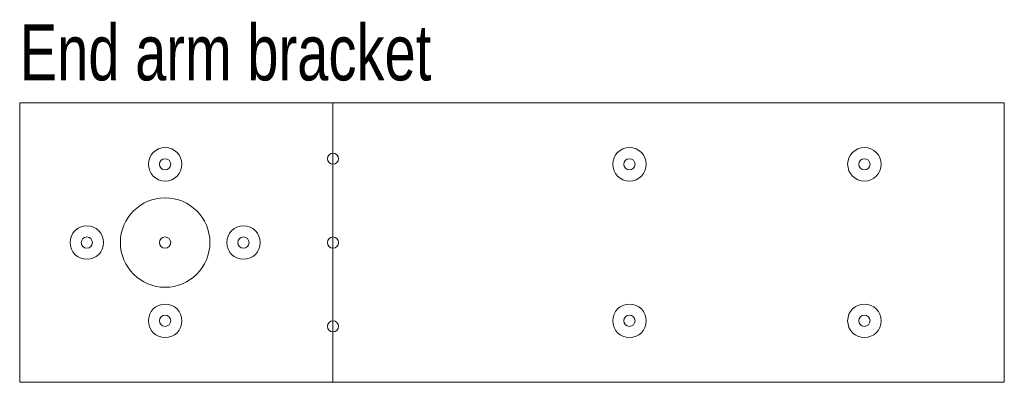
# Model space of a CAD drawing. Header units: millimetres. Extents: x 0 to 88, y 0 to 32.4.
import ezdxf

# ---------------------------------------------------------------- set-up
doc = ezdxf.new("R2010")
doc.units = ezdxf.units.MM
for name, color, linetype, lineweight in [('Drill', 5, 'CONTINUOUS', 13), ('Foldlines', 4, 'CONTINUOUS', 13), ('Measurements', 2, 'CONTINUOUS', 0), ('Outline', 7, 'CONTINUOUS', 13), ('Punches', 6, 'CONTINUOUS', 13)]:
    doc.layers.add(name, color=color, linetype=linetype, lineweight=lineweight)
doc.styles.get("Standard").update_dxf_attribs({"font": 'txt', "width": 0.75})

msp = doc.modelspace()

# ---------------------------------------------------------------- linework, layer by layer
at = {"layer": 'Drill'}
for centre, radius in [((13, 19.5), 1.5), ((54.5, 19.5), 1.5), ((75.5, 19.5), 1.5), ((13, 12.5), 4), ((6, 12.5), 1.5), ((20, 12.5), 1.5), ((13, 5.5), 1.5), ((54.5, 5.5), 1.5), ((75.5, 5.5), 1.5)]:
    msp.add_circle(centre, radius, dxfattribs=at)
at = {"layer": 'Foldlines'}
msp.add_line((28, 0), (28, 25), dxfattribs=at)
at = {"layer": 'Outline'}
for p, q in [((0, 0), (0, 25)), ((0, 25), (88, 25)), ((88, 0), (88, 25)), ((0, 0), (88, 0))]:
    msp.add_line(p, q, dxfattribs=at)
at = {"layer": 'Punches'}
for centre in [(28, 20), (13, 19.5), (54.5, 19.5), (75.5, 19.5), (6, 12.5), (13, 12.5), (20, 12.5), (28, 12.5), (13, 5.5), (28, 5), (54.5, 5.5), (75.5, 5.5)]:
    msp.add_circle(centre, 0.5, dxfattribs=at)

# ---------------------------------------------------------------- texts
at = {"layer": 'Measurements', "insert": (0, 32), "char_height": 5, "width": 100, "attachment_point": 1}
msp.add_mtext('End arm bracket', dxfattribs=at)

doc.saveas('drawing.dxf')
